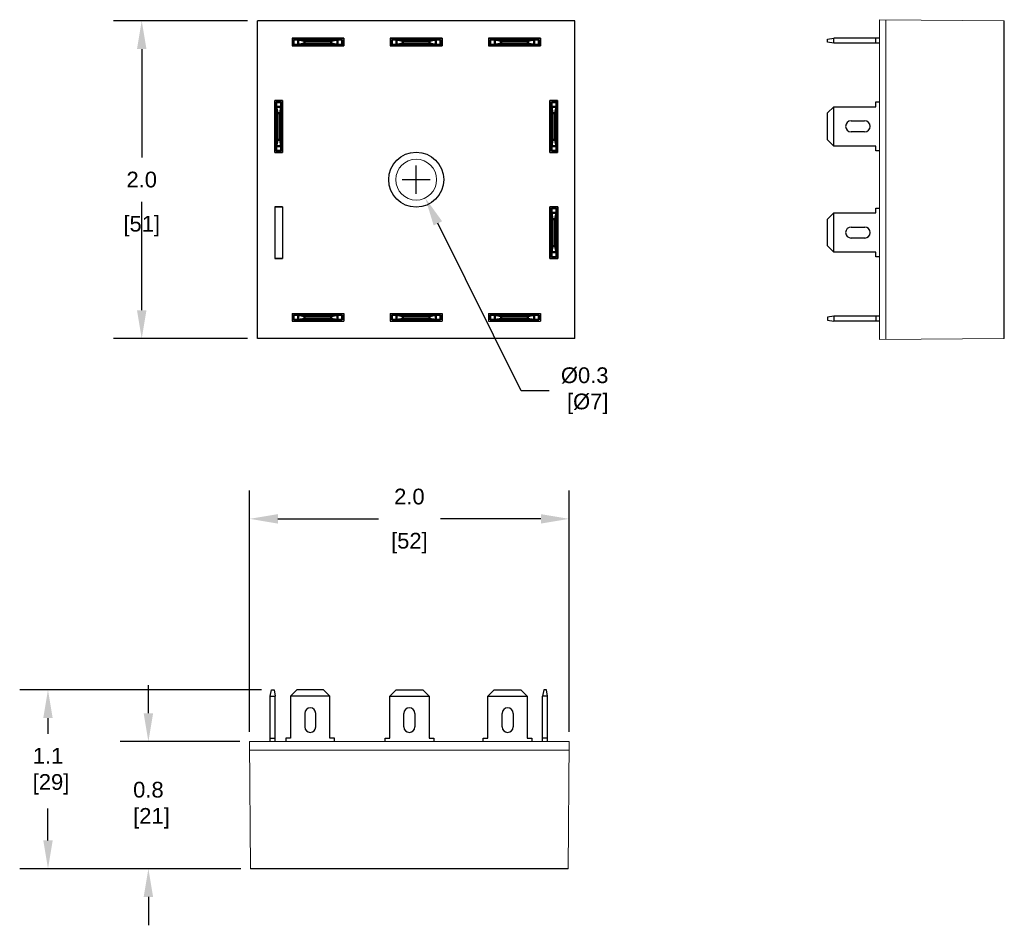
# Model space of a CAD drawing. Header units: inches. Extents: x 2.63 to 8.9, y 0.88 to 6.63.
import ezdxf

# ---------------------------------------------------------------- set-up
doc = ezdxf.new("R2010")
doc.units = ezdxf.units.IN
doc.header["$MEASUREMENT"] = 0
doc.layers.add('AM_4', color=7, linetype='Continuous', lineweight=50)
doc.styles.get("Standard").update_dxf_attribs({"font": 'arial.ttf'})
doc.dimstyles.get("Standard").update_dxf_attribs({"dimtxt": 0.1, "dimasz": 0.18, "dimexe": 0.18, "dimexo": 0.0625, "dimgap": 0.09, "dimtad": 0, "dimtih": 1, "dimtoh": 1, "dimdec": 1, "dimzin": 0, "dimdsep": 46, "dimtxsty": 'Standard', "dimcen": 0.09, "dimadec": 0, "dimazin": 0, "dimtfac": 1, "dimtdec": 4, "dimtofl": 0, "dimtmove": 0, "dimatfit": 3, "dimfxl": 1, "dimtolj": 1, "dimtzin": 0, "dimarcsym": 0})

# ---------------------------------------------------------------- blocks, each defined once
blk = doc.blocks.new('*D70')
at = {"color": 0, "lineweight": -2}
for p, q in [((4.0962, 2.1065), (4.0962, 3.6404)), ((6.1293, 2.1065), (6.1293, 3.6404)), ((4.2762, 3.4604), (4.9156, 3.4604)), ((5.9493, 3.4604), (5.3098, 3.4604))]:
    blk.add_line(p, q, dxfattribs=at)
at = {"color": 0}
for points in [[(4.2762, 3.4904), (4.2762, 3.4304), (4.0962, 3.4604)], [(5.9493, 3.4304), (5.9493, 3.4904), (6.1293, 3.4604)]]:
    blk.add_solid(points, dxfattribs=at)
at = {"layer": 'Defpoints', "color": 0}
for p in [(6.1293, 3.4604), (4.0962, 2.044), (6.1293, 2.044)]:
    blk.add_point(p, dxfattribs=at)
at = {"color": 0, "char_height": 0.1, "attachment_point": 5}
for s, insert in [('\\A1;2.0', (5.1127, 3.6015)), ('\\A1;[52]', (5.1127, 3.3064))]:
    blk.add_mtext(s, dxfattribs=dict(at, insert=insert))
blk = doc.blocks.new('*D71')
at = {"color": 0, "lineweight": -2}
for p, q in [((4.1723, 2.3736), (2.6335, 2.3736)), ((2.8135, 2.1936), (2.8135, 2.0935)), ((2.8135, 1.4164), (2.8135, 1.6183)), ((4.0402, 1.2364), (2.6335, 1.2364))]:
    blk.add_line(p, q, dxfattribs=at)
at = {"color": 0}
for points in [[(2.8435, 2.1936), (2.7835, 2.1936), (2.8135, 2.3736)], [(2.7835, 1.4164), (2.8435, 1.4164), (2.8135, 1.2364)]]:
    blk.add_solid(points, dxfattribs=at)
at = {"layer": 'Defpoints', "color": 0}
for p in [(4.2348, 2.3736), (2.8135, 1.2364), (4.1027, 1.2364)]:
    blk.add_point(p, dxfattribs=at)
at = {"color": 0, "insert": (2.8135, 1.8559), "char_height": 0.1, "attachment_point": 5}
blk.add_mtext('\\A1;1.1\\P [29]', dxfattribs=at)
blk = doc.blocks.new('*D72')
at = {"color": 0, "lineweight": -2}
for p, q in [((3.4523, 2.224), (3.4523, 2.404)), ((4.0337, 2.044), (3.2723, 2.044)), ((4.0402, 1.2364), (3.2723, 1.2364)), ((3.4523, 1.0564), (3.4523, 0.8764))]:
    blk.add_line(p, q, dxfattribs=at)
at = {"color": 0}
for points in [[(3.4223, 2.224), (3.4823, 2.224), (3.4523, 2.044)], [(3.4823, 1.0564), (3.4223, 1.0564), (3.4523, 1.2364)]]:
    blk.add_solid(points, dxfattribs=at)
at = {"layer": 'Defpoints', "color": 0}
for p in [(4.0962, 2.044), (3.4523, 1.2364), (4.1027, 1.2364)]:
    blk.add_point(p, dxfattribs=at)
at = {"color": 0, "insert": (3.4523, 1.6402), "char_height": 0.1, "attachment_point": 5}
blk.add_mtext('\\A1;0.8\\P [21]', dxfattribs=at)
blk = doc.blocks.new('*D73')
at = {"color": 0, "lineweight": -2}
for p, q in [((4.0834, 6.6268), (3.2298, 6.6268)), ((3.4098, 6.4468), (3.4098, 5.7579)), ((3.4098, 4.7868), (3.4098, 5.4758)), ((4.0834, 4.6068), (3.2298, 4.6068))]:
    blk.add_line(p, q, dxfattribs=at)
at = {"color": 0}
for points in [[(3.4398, 6.4468), (3.3798, 6.4468), (3.4098, 6.6268)], [(3.3798, 4.7868), (3.4398, 4.7868), (3.4098, 4.6068)]]:
    blk.add_solid(points, dxfattribs=at)
at = {"layer": 'Defpoints', "color": 0}
for p in [(4.1459, 6.6268), (3.4098, 4.6068), (4.1459, 4.6068)]:
    blk.add_point(p, dxfattribs=at)
at = {"color": 0, "char_height": 0.1, "attachment_point": 5}
for s, insert in [('\\A1;2.0', (3.4098, 5.6168)), ('\\A1;[51]', (3.4098, 5.3217))]:
    blk.add_mtext(s, dxfattribs=dict(at, insert=insert))
blk = doc.blocks.new('*D74')
at = {"color": 0}
for p, q in [((5.1559, 5.5268), (5.1559, 5.7068)), ((5.0659, 5.6168), (5.2459, 5.6168))]:
    blk.add_line(p, q, dxfattribs=at)
at = {"color": 0, "lineweight": -2}
for p, q in [((5.8228, 4.2751), (5.2939, 5.3392)), ((6.0028, 4.2751), (5.8228, 4.2751))]:
    blk.add_line(p, q, dxfattribs=at)
at = {"color": 0}
blk.add_solid([(5.3208, 5.3526), (5.267, 5.3258), (5.2138, 5.5004)], dxfattribs=at)
at = {"layer": 'Defpoints', "color": 0}
for p in [(5.0981, 5.7332), (5.2138, 5.5004)]:
    blk.add_point(p, dxfattribs=at)
at = {"color": 0, "insert": (6.2279, 4.2751), "char_height": 0.1, "attachment_point": 5}
blk.add_mtext('\\A1;%%c0.3\\P [%%c7]', dxfattribs=at)

msp = doc.modelspace()

# ---------------------------------------------------------------- linework, layer by layer
at = {"color": 7, "linetype": 'Continuous', "lineweight": 15}
for p, q in [((4.1459, 4.6068), (4.1459, 6.6268)), ((6.1659, 6.6268), (4.1459, 6.6268)), ((6.1659, 4.6068), (6.1659, 6.6268)), ((8.1036, 6.6333), (8.103, 4.6001)), ((8.1036, 6.6337), (8.8976, 6.6265)), ((8.1431, 4.6004), (8.1436, 6.6333)), ((6.1659, 4.6068), (4.1459, 4.6068)), ((8.103, 4.6001), (8.897, 4.6065)), ((4.0962, 2.044), (4.1027, 1.2364)), ((6.1293, 2.044), (4.0962, 2.044)), ((6.1227, 1.2364), (6.1293, 2.044)), ((6.1289, 1.9904), (4.0966, 1.9904))]:
    msp.add_line(p, q, dxfattribs=at)
for p, q in [((6.1659, 6.6268), (4.1459, 6.6268)), ((4.1459, 4.6068), (4.1459, 6.6268)), ((6.1659, 4.6068), (6.1659, 6.6268)), ((8.897, 4.6065), (8.8976, 6.6265)), ((4.6959, 6.5168), (4.3659, 6.5168)), ((4.3659, 6.5168), (4.3659, 6.4668)), ((4.3659, 6.5168), (4.3659, 6.4668)), ((4.3659, 6.5168), (4.6959, 6.5168)), ((4.3659, 6.5168), (4.3659, 6.4668)), ((4.3659, 6.5168), (4.3659, 6.4668)), ((4.3659, 6.5168), (4.6959, 6.5168)), ((4.3659, 6.5168), (4.3659, 6.4668)), ((4.3659, 6.5168), (4.3659, 6.4668)), ((4.366, 6.5168), (4.696, 6.5168)), ((4.366, 6.5168), (4.366, 6.4668)), ((4.366, 6.5168), (4.366, 6.4668)), ((4.6959, 6.5168), (4.6959, 6.4668)), ((4.6959, 6.5168), (4.6959, 6.4668)), ((4.6959, 6.5168), (4.6959, 6.4668)), ((4.6959, 6.5168), (4.6959, 6.4668)), ((4.6959, 6.5168), (4.6959, 6.4668)), ((4.6959, 6.5168), (4.6959, 6.4668)), ((4.696, 6.5168), (4.696, 6.4668)), ((4.696, 6.5168), (4.696, 6.4668)), ((5.3209, 6.5168), (4.9909, 6.5168)), ((4.9909, 6.5168), (4.9909, 6.4668)), ((4.9909, 6.5168), (4.9909, 6.4668)), ((4.9909, 6.5168), (5.3209, 6.5168)), ((4.9909, 6.5168), (4.9909, 6.4668)), ((4.9909, 6.5168), (4.9909, 6.4668)), ((4.9909, 6.5168), (5.3209, 6.5168)), ((4.9909, 6.5168), (4.9909, 6.4668)), ((4.9909, 6.5168), (4.9909, 6.4668)), ((4.991, 6.5168), (5.321, 6.5168)), ((4.991, 6.5168), (4.991, 6.4668)), ((4.991, 6.5168), (4.991, 6.4668)), ((5.3209, 6.5168), (5.3209, 6.4668)), ((5.3209, 6.5168), (5.3209, 6.4668)), ((5.3209, 6.5168), (5.3209, 6.4668)), ((5.3209, 6.5168), (5.3209, 6.4668)), ((5.3209, 6.5168), (5.3209, 6.4668)), ((5.3209, 6.5168), (5.3209, 6.4668)), ((5.321, 6.5168), (5.321, 6.4668)), ((5.321, 6.5168), (5.321, 6.4668)), ((5.9459, 6.5168), (5.6159, 6.5168)), ((5.6159, 6.5168), (5.6159, 6.4668)), ((5.6159, 6.5168), (5.6159, 6.4668)), ((5.6159, 6.5168), (5.9459, 6.5168)), ((5.6159, 6.5168), (5.6159, 6.4668)), ((5.6159, 6.5168), (5.6159, 6.4668)), ((5.6159, 6.5168), (5.9459, 6.5168)), ((5.6159, 6.5168), (5.6159, 6.4668)), ((5.6159, 6.5168), (5.6159, 6.4668)), ((5.616, 6.5168), (5.946, 6.5168)), ((5.616, 6.5168), (5.616, 6.4668)), ((5.616, 6.5168), (5.616, 6.4668)), ((5.9459, 6.5168), (5.9459, 6.4668)), ((5.9459, 6.5168), (5.9459, 6.4668)), ((5.9459, 6.5168), (5.9459, 6.4668)), ((5.9459, 6.5168), (5.9459, 6.4668)), ((5.9459, 6.5168), (5.9459, 6.4668)), ((5.9459, 6.5168), (5.9459, 6.4668)), ((5.946, 6.5168), (5.946, 6.4668)), ((5.946, 6.5168), (5.946, 6.4668)), ((7.7732, 6.5098), (7.8132, 6.5169)), ((8.1033, 6.5169), (7.8132, 6.5169)), ((7.8132, 6.4849), (7.8132, 6.5169)), ((8.0802, 6.4849), (8.0802, 6.5169)), ((4.6959, 6.4668), (4.3659, 6.4668)), ((4.3659, 6.4668), (4.6959, 6.4668)), ((4.3659, 6.4668), (4.6959, 6.4668)), ((4.366, 6.4668), (4.696, 6.4668)), ((5.3209, 6.4668), (4.9909, 6.4668)), ((4.9909, 6.4668), (5.3209, 6.4668)), ((4.9909, 6.4668), (5.3209, 6.4668)), ((4.991, 6.4668), (5.321, 6.4668)), ((5.9459, 6.4668), (5.6159, 6.4668)), ((5.6159, 6.4668), (5.9459, 6.4668)), ((5.6159, 6.4668), (5.9459, 6.4668)), ((5.616, 6.4668), (5.946, 6.4668)), ((7.7732, 6.4919), (7.7732, 6.5098)), ((7.8132, 6.4849), (7.7732, 6.4919)), ((8.1033, 6.4849), (7.8132, 6.4849)), ((4.2559, 5.7898), (4.2559, 6.1198)), ((4.2559, 6.1198), (4.3059, 6.1198)), ((4.2559, 5.7898), (4.2559, 6.1198)), ((4.2559, 6.1198), (4.3059, 6.1198)), ((4.2559, 6.1198), (4.3059, 6.1198)), ((4.256, 5.7898), (4.256, 6.1198)), ((4.256, 6.1198), (4.306, 6.1198)), ((4.256, 6.1198), (4.306, 6.1198)), ((4.256, 6.1197), (4.256, 5.7897)), ((4.306, 6.1197), (4.256, 6.1197)), ((4.306, 6.1197), (4.256, 6.1197)), ((4.3059, 5.7898), (4.3059, 6.1198)), ((4.3059, 5.7898), (4.3059, 6.1198)), ((4.306, 5.7898), (4.306, 6.1198)), ((4.306, 6.1197), (4.306, 5.7897)), ((6.0059, 6.1198), (6.0059, 5.7898)), ((6.0059, 6.1198), (6.0559, 6.1198)), ((6.0059, 6.1198), (6.0059, 5.7898)), ((6.0559, 6.1198), (6.0059, 6.1198)), ((6.0559, 6.1198), (6.0059, 6.1198)), ((6.0059, 5.7898), (6.0059, 6.1198)), ((6.0559, 6.1198), (6.0059, 6.1198)), ((6.0059, 5.7898), (6.0059, 6.1198)), ((6.0059, 6.1198), (6.0559, 6.1198)), ((6.0059, 6.1198), (6.0559, 6.1198)), ((6.0059, 6.1197), (6.0059, 5.7897)), ((6.0059, 6.1197), (6.0559, 6.1197)), ((6.0059, 6.1197), (6.0559, 6.1197)), ((6.0059, 5.7897), (6.0059, 6.1197)), ((6.0059, 6.1197), (6.0559, 6.1197)), ((6.0059, 6.1197), (6.0559, 6.1197)), ((6.0559, 6.1198), (6.0559, 5.7898)), ((6.0559, 6.1198), (6.0559, 5.7898)), ((6.0559, 5.7898), (6.0559, 6.1198)), ((6.0559, 5.7898), (6.0559, 6.1198)), ((6.0559, 6.1197), (6.0559, 5.7897)), ((6.0559, 5.7897), (6.0559, 6.1197)), ((7.8131, 6.0807), (7.7731, 6.0407)), ((7.8131, 6.0807), (8.0801, 6.0807)), ((7.8131, 5.8307), (7.8131, 6.0807)), ((8.0801, 6.1107), (8.1031, 6.1107)), ((8.0801, 6.0807), (8.0801, 6.1107)), ((7.7731, 5.8707), (7.7731, 6.0407)), ((7.9231, 5.9907), (8.0091, 5.9907)), ((8.0091, 5.9207), (7.9231, 5.9207)), ((7.7731, 5.8707), (7.8131, 5.8307)), ((8.0801, 5.8307), (7.8131, 5.8307)), ((8.0801, 5.8007), (8.0801, 5.8307)), ((4.2559, 5.7898), (4.3059, 5.7898)), ((4.2559, 5.7898), (4.3059, 5.7898)), ((4.2559, 5.7898), (4.3059, 5.7898)), ((4.256, 5.7898), (4.306, 5.7898)), ((4.256, 5.7898), (4.306, 5.7898)), ((4.306, 5.7897), (4.256, 5.7897)), ((4.306, 5.7897), (4.256, 5.7897)), ((6.0059, 5.7898), (6.0559, 5.7898)), ((6.0559, 5.7898), (6.0059, 5.7898)), ((6.0559, 5.7898), (6.0059, 5.7898)), ((6.0559, 5.7898), (6.0059, 5.7898)), ((6.0059, 5.7898), (6.0559, 5.7898)), ((6.0059, 5.7898), (6.0559, 5.7898)), ((6.0059, 5.7897), (6.0559, 5.7897)), ((6.0059, 5.7897), (6.0559, 5.7897)), ((6.0059, 5.7897), (6.0559, 5.7897)), ((6.0059, 5.7897), (6.0559, 5.7897)), ((8.1032, 5.8007), (8.0801, 5.8007)), ((4.2559, 5.4448), (4.2559, 5.1148)), ((4.2559, 5.4448), (4.3059, 5.4448)), ((4.2561, 5.4449), (4.2561, 5.1149)), ((4.3061, 5.4449), (4.2561, 5.4449)), ((4.3061, 5.4449), (4.2561, 5.4449)), ((4.3059, 5.4448), (4.3059, 5.1148)), ((4.3061, 5.4449), (4.3061, 5.1149)), ((6.0058, 5.4449), (6.0058, 5.1149)), ((6.0058, 5.4449), (6.0558, 5.4449)), ((6.0058, 5.4449), (6.0558, 5.4449)), ((6.0059, 5.4448), (6.0559, 5.4448)), ((6.0059, 5.4448), (6.0059, 5.1148)), ((6.0059, 5.4448), (6.0059, 5.1148)), ((6.0559, 5.4448), (6.0059, 5.4448)), ((6.0061, 5.445), (6.0061, 5.115)), ((6.0561, 5.445), (6.0061, 5.445)), ((6.0561, 5.445), (6.0061, 5.445)), ((6.0061, 5.115), (6.0061, 5.445)), ((6.0061, 5.445), (6.0561, 5.445)), ((6.0061, 5.445), (6.0561, 5.445)), ((6.0061, 5.115), (6.0061, 5.445)), ((6.0061, 5.445), (6.0561, 5.445)), ((6.0061, 5.445), (6.0561, 5.445)), ((6.0558, 5.4449), (6.0558, 5.1149)), ((6.0559, 5.4448), (6.0559, 5.1148)), ((6.0559, 5.4448), (6.0559, 5.1148)), ((6.0561, 5.445), (6.0561, 5.115)), ((6.0561, 5.115), (6.0561, 5.445)), ((6.0561, 5.115), (6.0561, 5.445)), ((7.8132, 5.4055), (7.7732, 5.3655)), ((7.8132, 5.4055), (8.0802, 5.4055)), ((7.8132, 5.1555), (7.8132, 5.4055)), ((8.0802, 5.4355), (8.1032, 5.4355)), ((8.0802, 5.4055), (8.0802, 5.4355)), ((7.7732, 5.1955), (7.7732, 5.3655)), ((7.9232, 5.3155), (8.0092, 5.3155)), ((8.0092, 5.2455), (7.9232, 5.2455)), ((7.7732, 5.1955), (7.8132, 5.1555)), ((8.0802, 5.1555), (7.8132, 5.1555)), ((8.0802, 5.1255), (8.0802, 5.1555)), ((4.2559, 5.1148), (4.3059, 5.1148)), ((4.3061, 5.1149), (4.2561, 5.1149)), ((4.3061, 5.1149), (4.2561, 5.1149)), ((6.0058, 5.1149), (6.0558, 5.1149)), ((6.0058, 5.1149), (6.0558, 5.1149)), ((6.0059, 5.1148), (6.0559, 5.1148)), ((6.0559, 5.1148), (6.0059, 5.1148)), ((6.0561, 5.115), (6.0061, 5.115)), ((6.0561, 5.115), (6.0061, 5.115)), ((6.0061, 5.115), (6.0561, 5.115)), ((6.0061, 5.115), (6.0561, 5.115)), ((6.0061, 5.115), (6.0561, 5.115)), ((6.0061, 5.115), (6.0561, 5.115)), ((8.1033, 5.1255), (8.0802, 5.1255)), ((4.3659, 4.7668), (4.6959, 4.7668)), ((4.3659, 4.7668), (4.3659, 4.7168)), ((4.3659, 4.7668), (4.3659, 4.7168)), ((4.366, 4.7668), (4.696, 4.7668)), ((4.366, 4.7668), (4.366, 4.7168)), ((4.366, 4.7668), (4.366, 4.7168)), ((4.6959, 4.7668), (4.6959, 4.7168)), ((4.6959, 4.7668), (4.6959, 4.7168)), ((4.696, 4.7668), (4.696, 4.7168)), ((4.696, 4.7668), (4.696, 4.7168)), ((4.9909, 4.7668), (5.3209, 4.7668)), ((4.9909, 4.7668), (4.9909, 4.7168)), ((4.9909, 4.7668), (4.9909, 4.7168)), ((4.9909, 4.7668), (5.3209, 4.7668)), ((4.9909, 4.7668), (4.9909, 4.7168)), ((4.9909, 4.7668), (4.9909, 4.7168)), ((4.9909, 4.7668), (5.3209, 4.7668)), ((4.9909, 4.7668), (4.9909, 4.7168)), ((4.9909, 4.7668), (4.9909, 4.7168)), ((4.991, 4.7668), (5.321, 4.7668)), ((4.991, 4.7668), (4.991, 4.7168)), ((4.991, 4.7668), (4.991, 4.7168)), ((5.3209, 4.7668), (5.3209, 4.7168)), ((5.3209, 4.7668), (5.3209, 4.7168)), ((5.3209, 4.7668), (5.3209, 4.7168)), ((5.3209, 4.7668), (5.3209, 4.7168)), ((5.3209, 4.7668), (5.3209, 4.7168)), ((5.3209, 4.7668), (5.3209, 4.7168)), ((5.321, 4.7668), (5.321, 4.7168)), ((5.321, 4.7668), (5.321, 4.7168)), ((5.6159, 4.7668), (5.9459, 4.7668)), ((5.6159, 4.7668), (5.6159, 4.7168)), ((5.6159, 4.7668), (5.6159, 4.7168)), ((5.6159, 4.7668), (5.9459, 4.7668)), ((5.6159, 4.7668), (5.6159, 4.7168)), ((5.6159, 4.7668), (5.6159, 4.7168)), ((5.616, 4.7668), (5.946, 4.7668)), ((5.616, 4.7668), (5.616, 4.7168)), ((5.616, 4.7668), (5.616, 4.7168)), ((5.616, 4.7668), (5.946, 4.7668)), ((5.616, 4.7668), (5.616, 4.7168)), ((5.616, 4.7668), (5.616, 4.7168)), ((5.9459, 4.7668), (5.9459, 4.7168)), ((5.9459, 4.7668), (5.9459, 4.7168)), ((5.9459, 4.7668), (5.9459, 4.7168)), ((5.9459, 4.7668), (5.9459, 4.7168)), ((5.946, 4.7668), (5.946, 4.7168)), ((5.946, 4.7668), (5.946, 4.7168)), ((5.946, 4.7668), (5.946, 4.7168)), ((5.946, 4.7668), (5.946, 4.7168)), ((4.3659, 4.7168), (4.6959, 4.7168)), ((4.366, 4.7168), (4.696, 4.7168)), ((4.9909, 4.7168), (5.3209, 4.7168)), ((4.9909, 4.7168), (5.3209, 4.7168)), ((4.9909, 4.7168), (5.3209, 4.7168)), ((4.991, 4.7168), (5.321, 4.7168)), ((5.6159, 4.7168), (5.9459, 4.7168)), ((5.6159, 4.7168), (5.9459, 4.7168)), ((5.616, 4.7168), (5.946, 4.7168)), ((5.616, 4.7168), (5.946, 4.7168)), ((7.8132, 4.7487), (7.7732, 4.7417)), ((7.7732, 4.7417), (7.7732, 4.7238)), ((7.7732, 4.7238), (7.8132, 4.7167)), ((8.1033, 4.7487), (7.8132, 4.7487)), ((7.8132, 4.7487), (7.8132, 4.7167)), ((8.1033, 4.7167), (7.8132, 4.7167)), ((8.0802, 4.7487), (8.0802, 4.7167)), ((6.1659, 4.6068), (4.1459, 4.6068)), ((4.2277, 2.3336), (4.2348, 2.3736)), ((4.2277, 2.0435), (4.2277, 2.3336)), ((4.2277, 2.3336), (4.2597, 2.3336)), ((4.2348, 2.3736), (4.2527, 2.3736)), ((4.2527, 2.3736), (4.2597, 2.3336)), ((4.2597, 2.0435), (4.2597, 2.3336)), ((4.357, 2.3336), (4.397, 2.3736)), ((4.357, 2.3336), (4.357, 2.0666)), ((4.607, 2.3336), (4.357, 2.3336)), ((4.567, 2.3736), (4.397, 2.3736)), ((4.567, 2.3736), (4.607, 2.3336)), ((4.607, 2.0666), (4.607, 2.3336)), ((5.0276, 2.3736), (4.9876, 2.3336)), ((4.9876, 2.0666), (4.9876, 2.3336)), ((4.9876, 2.3336), (5.2376, 2.3336)), ((5.0276, 2.3736), (5.1976, 2.3736)), ((5.2376, 2.3336), (5.1976, 2.3736)), ((5.2376, 2.3336), (5.2376, 2.0666)), ((5.6527, 2.3736), (5.6127, 2.3336)), ((5.6127, 2.0666), (5.6127, 2.3336)), ((5.6127, 2.3336), (5.8627, 2.3336)), ((5.6527, 2.3736), (5.8227, 2.3736)), ((5.8627, 2.3336), (5.8227, 2.3736)), ((5.8627, 2.3336), (5.8627, 2.0666)), ((5.9671, 2.3736), (5.96, 2.3336)), ((5.96, 2.0435), (5.96, 2.3336)), ((5.992, 2.3336), (5.96, 2.3336)), ((5.985, 2.3736), (5.9671, 2.3736)), ((5.992, 2.3336), (5.985, 2.3736)), ((5.992, 2.0435), (5.992, 2.3336)), ((4.447, 2.2236), (4.447, 2.1376)), ((4.517, 2.1376), (4.517, 2.2236)), ((5.0776, 2.1376), (5.0776, 2.2236)), ((5.1476, 2.2236), (5.1476, 2.1376)), ((5.7027, 2.1376), (5.7027, 2.2236)), ((5.7727, 2.2236), (5.7727, 2.1376)), ((4.2277, 2.0666), (4.2597, 2.0666)), ((4.327, 2.0666), (4.327, 2.0436)), ((4.357, 2.0666), (4.327, 2.0666)), ((4.637, 2.0666), (4.607, 2.0666)), ((4.637, 2.0435), (4.637, 2.0666)), ((4.9576, 2.0666), (4.9876, 2.0666)), ((4.9576, 2.0435), (4.9576, 2.0666)), ((5.2376, 2.0666), (5.2676, 2.0666)), ((5.2676, 2.0666), (5.2676, 2.0436)), ((5.5827, 2.0666), (5.6127, 2.0666)), ((5.5827, 2.0435), (5.5827, 2.0666)), ((5.8627, 2.0666), (5.8927, 2.0666)), ((5.8927, 2.0666), (5.8927, 2.0436)), ((5.992, 2.0666), (5.96, 2.0666)), ((6.1227, 1.2364), (4.1027, 1.2364))]:
    msp.add_line(p, q)
for radius in [0.175, 0.13]:
    msp.add_circle((5.1559, 5.6168), radius, dxfattribs=at)
msp.add_circle((5.1559, 5.6168), 0.175)
for centre, start, end in [((7.9231, 5.9557), 90, 270), ((8.0091, 5.9557), 270, 90), ((7.9232, 5.2805), 90, 270), ((8.0092, 5.2805), 270, 90), ((4.482, 2.2236), 0, 180), ((5.1126, 2.2236), 0, 180), ((5.7377, 2.2236), 0, 180), ((4.482, 2.1376), 180, 0), ((5.1126, 2.1376), 180, 0), ((5.7377, 2.1376), 180, 0)]:
    msp.add_arc(centre, 0.035, start, end)
at = {"layer": 'AM_4'}
for p, q in [((4.6858, 6.5069), (4.3758, 6.5069)), ((4.3758, 6.4749), (4.3758, 6.5069)), ((4.6858, 6.4749), (4.3758, 6.4749)), ((4.4058, 6.5069), (4.4458, 6.4999)), ((4.4058, 6.4749), (4.4058, 6.5069)), ((4.4458, 6.482), (4.4058, 6.4749)), ((4.6158, 6.4999), (4.4458, 6.4999)), ((4.4458, 6.482), (4.4458, 6.4999)), ((4.6158, 6.482), (4.4458, 6.482)), ((4.6158, 6.4999), (4.6558, 6.5069)), ((4.6158, 6.482), (4.6158, 6.4999)), ((4.6558, 6.4749), (4.6158, 6.482)), ((4.6558, 6.4749), (4.6558, 6.5069)), ((4.6858, 6.4749), (4.6858, 6.5069)), ((5.3109, 6.5069), (5.0009, 6.5069)), ((5.0009, 6.4749), (5.0009, 6.5069)), ((5.3109, 6.4749), (5.0009, 6.4749)), ((5.0309, 6.5069), (5.0709, 6.4999)), ((5.0309, 6.4749), (5.0309, 6.5069)), ((5.0709, 6.482), (5.0309, 6.4749)), ((5.2409, 6.4999), (5.0709, 6.4999)), ((5.0709, 6.482), (5.0709, 6.4999)), ((5.2409, 6.482), (5.0709, 6.482)), ((5.2409, 6.4999), (5.2809, 6.5069)), ((5.2409, 6.482), (5.2409, 6.4999)), ((5.2809, 6.4749), (5.2409, 6.482)), ((5.2809, 6.4749), (5.2809, 6.5069)), ((5.3109, 6.4749), (5.3109, 6.5069)), ((5.9359, 6.5069), (5.6259, 6.5069)), ((5.6259, 6.4749), (5.6259, 6.5069)), ((5.9359, 6.4749), (5.6259, 6.4749)), ((5.6559, 6.5069), (5.6959, 6.4999)), ((5.6559, 6.4749), (5.6559, 6.5069)), ((5.6959, 6.482), (5.6559, 6.4749)), ((5.8659, 6.4999), (5.6959, 6.4999)), ((5.6959, 6.482), (5.6959, 6.4999)), ((5.8659, 6.482), (5.6959, 6.482)), ((5.8659, 6.4999), (5.9059, 6.5069)), ((5.8659, 6.482), (5.8659, 6.4999)), ((5.9059, 6.4749), (5.8659, 6.482)), ((5.9059, 6.4749), (5.9059, 6.5069)), ((5.9359, 6.4749), (5.9359, 6.5069)), ((4.2658, 6.1097), (4.2658, 5.7997)), ((4.2978, 6.1097), (4.2658, 6.1097)), ((4.2978, 6.0797), (4.2658, 6.0797)), ((4.2729, 6.0397), (4.2658, 6.0797)), ((4.2978, 6.0797), (4.2908, 6.0397)), ((4.2978, 6.1097), (4.2978, 5.7997)), ((6.0158, 6.1096), (6.0158, 5.7996)), ((6.0478, 6.1096), (6.0158, 6.1096)), ((6.0478, 6.0796), (6.0158, 6.0796)), ((6.0228, 6.0396), (6.0158, 6.0796)), ((6.0478, 6.0796), (6.0407, 6.0396)), ((6.0478, 6.1096), (6.0478, 5.7996)), ((4.2729, 6.0397), (4.2729, 5.8697)), ((4.2908, 6.0397), (4.2729, 6.0397)), ((4.2908, 6.0397), (4.2908, 5.8697)), ((6.0228, 6.0396), (6.0228, 5.8696)), ((6.0407, 6.0396), (6.0228, 6.0396)), ((6.0407, 6.0396), (6.0407, 5.8696)), ((4.2658, 5.8297), (4.2729, 5.8697)), ((4.2978, 5.8297), (4.2658, 5.8297)), ((4.2908, 5.8697), (4.2729, 5.8697)), ((4.2908, 5.8697), (4.2978, 5.8297)), ((6.0158, 5.8296), (6.0228, 5.8696)), ((6.0478, 5.8296), (6.0158, 5.8296)), ((6.0407, 5.8696), (6.0228, 5.8696)), ((6.0407, 5.8696), (6.0478, 5.8296)), ((4.2978, 5.7997), (4.2658, 5.7997)), ((6.0478, 5.7996), (6.0158, 5.7996)), ((6.016, 5.4349), (6.016, 5.1249)), ((6.048, 5.4349), (6.016, 5.4349)), ((6.048, 5.4049), (6.016, 5.4049)), ((6.023, 5.3649), (6.016, 5.4049)), ((6.048, 5.4049), (6.0409, 5.3649)), ((6.048, 5.4349), (6.048, 5.1249)), ((6.023, 5.3649), (6.023, 5.1949)), ((6.0409, 5.3649), (6.023, 5.3649)), ((6.0409, 5.3649), (6.0409, 5.1949)), ((6.016, 5.1549), (6.023, 5.1949)), ((6.048, 5.1549), (6.016, 5.1549)), ((6.0409, 5.1949), (6.023, 5.1949)), ((6.0409, 5.1949), (6.048, 5.1549)), ((6.048, 5.1249), (6.016, 5.1249)), ((4.6859, 4.7569), (4.3759, 4.7569)), ((4.3759, 4.7249), (4.3759, 4.7569)), ((4.6859, 4.7249), (4.3759, 4.7249)), ((4.4059, 4.7569), (4.4459, 4.7499)), ((4.4059, 4.7249), (4.4059, 4.7569)), ((4.4459, 4.732), (4.4059, 4.7249)), ((4.6159, 4.7499), (4.4459, 4.7499)), ((4.4459, 4.732), (4.4459, 4.7499)), ((4.6159, 4.732), (4.4459, 4.732)), ((4.6159, 4.7499), (4.6559, 4.7569)), ((4.6159, 4.732), (4.6159, 4.7499)), ((4.6559, 4.7249), (4.6159, 4.732)), ((4.6559, 4.7249), (4.6559, 4.7569)), ((4.6859, 4.7249), (4.6859, 4.7569)), ((5.3109, 4.7569), (5.0009, 4.7569)), ((5.0009, 4.7249), (5.0009, 4.7569)), ((5.3109, 4.7249), (5.0009, 4.7249)), ((5.0309, 4.7569), (5.0709, 4.7499)), ((5.0309, 4.7249), (5.0309, 4.7569)), ((5.0709, 4.732), (5.0309, 4.7249)), ((5.2409, 4.7499), (5.0709, 4.7499)), ((5.0709, 4.732), (5.0709, 4.7499)), ((5.2409, 4.732), (5.0709, 4.732)), ((5.2409, 4.7499), (5.2809, 4.7569)), ((5.2409, 4.732), (5.2409, 4.7499)), ((5.2809, 4.7249), (5.2409, 4.732)), ((5.2809, 4.7249), (5.2809, 4.7569)), ((5.3109, 4.7249), (5.3109, 4.7569)), ((5.9359, 4.7569), (5.6259, 4.7569)), ((5.6259, 4.7249), (5.6259, 4.7569)), ((5.9359, 4.7249), (5.6259, 4.7249)), ((5.6559, 4.7569), (5.6959, 4.7499)), ((5.6559, 4.7249), (5.6559, 4.7569)), ((5.6959, 4.732), (5.6559, 4.7249)), ((5.8659, 4.7499), (5.6959, 4.7499)), ((5.6959, 4.732), (5.6959, 4.7499)), ((5.8659, 4.732), (5.6959, 4.732)), ((5.8659, 4.7499), (5.9059, 4.7569)), ((5.8659, 4.732), (5.8659, 4.7499)), ((5.9059, 4.7249), (5.8659, 4.732)), ((5.9059, 4.7249), (5.9059, 4.7569)), ((5.9359, 4.7249), (5.9359, 4.7569))]:
    msp.add_line(p, q, dxfattribs=at)

# ---------------------------------------------------------------- dimensions: what is measured, and where the dimension line sits
dim = msp.add_linear_dim(base=(3.4098, 4.6068), p1=(4.1459, 6.6268), p2=(4.1459, 4.6068), angle=90, dimstyle='Standard', override={"dimpost": '\\X'})
dim.commit()
dim.dimension.update_dxf_attribs({"geometry": '*D73', "text_midpoint": (3.4098, 5.6168)})
dim = msp.add_diameter_dim_2p(p1=(5.0981, 5.7332), p2=(5.2138, 5.5004), dimstyle='Standard', override={"dimpost": '\\X'})
dim.commit()
dim.dimension.update_dxf_attribs({"geometry": '*D74', "text_midpoint": (6.2279, 4.2751), "dimtype": 163})
dim = msp.add_linear_dim(base=(6.1293, 3.4604), p1=(4.0962, 2.044), p2=(6.1293, 2.044), dimstyle='Standard', override={"dimpost": '\\X'})
dim.commit()
dim.dimension.update_dxf_attribs({"geometry": '*D70', "text_midpoint": (5.1127, 3.6015)})
for base, p1, picture, middle in [((3.4523, 1.2364), (4.0962, 2.044), '*D72', (3.4523, 1.6402)), ((2.8135, 1.2364), (4.2348, 2.3736), '*D71', (2.8135, 1.8559))]:
    dim = msp.add_linear_dim(base=base, p1=p1, p2=(4.1027, 1.2364), angle=90, dimstyle='Standard', override={"dimpost": '\\X'})
    dim.commit()
    dim.dimension.update_dxf_attribs({"geometry": picture, "text_midpoint": middle, "dimtype": 160})

doc.saveas('drawing.dxf')
